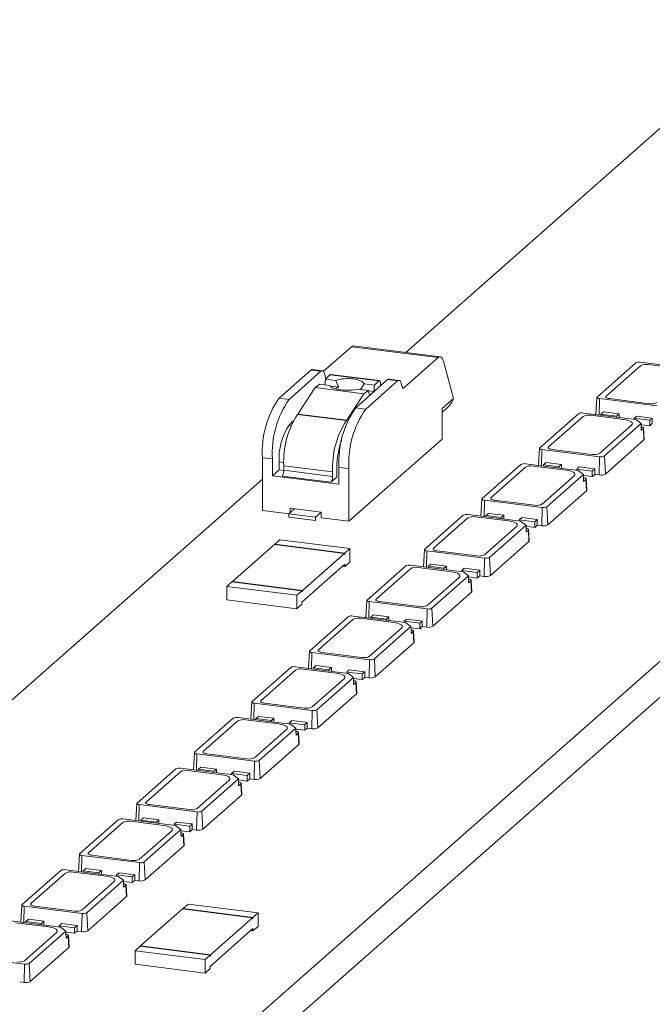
# Model space of a CAD drawing. Header units: millimetres. Extents: x -97 to 22, y 100 to 191.
# Tile 3 of 4: x -35 to -9, y 146 to 187. Entities that reach past the tile are written whole.
import ezdxf

# ---------------------------------------------------------------- set-up
doc = ezdxf.new("R2010")
doc.units = ezdxf.units.MM

msp = doc.modelspace()

# ---------------------------------------------------------------- linework, layer by layer
at = {"color": 7, "linetype": 'Continuous', "lineweight": 15}
for p, q in [((-74.932, 101.338), (22.225, 187.022)), ((-4.299, 186.07), (-19.098, 173.018)), ((-74.932, 99.83), (22.225, 185.514)), ((-22.564, 172.224), (-21.391, 173.258)), ((-21.391, 173.258), (-17.743, 172.799)), ((-17.65, 172.836), (-21.298, 173.295)), ((-17.743, 172.799), (-19.187, 171.525)), ((-17.093, 171.076), (-17.514, 172.648)), ((-11.038, 171.139), (-9.411, 172.573)), ((-10.664, 171.181), (-9.214, 172.459)), ((-9.211, 172.603), (-6.996, 172.324)), ((-8.892, 172.508), (-7.489, 172.331)), ((-23.091, 172.278), (-24.432, 171.095)), ((-22.67, 172.225), (-24.011, 171.042)), ((-23.091, 172.278), (-22.67, 172.225)), ((-22.607, 172.25), (-23.028, 172.303)), ((-22.476, 171.972), (-22.517, 172.124)), ((-22.478, 171.897), (-22.298, 172.081)), ((-22.298, 172.081), (-20.24, 171.821)), ((-20.211, 171.835), (-22.269, 172.094)), ((-22.917, 171.537), (-22.724, 171.681)), ((-22.3, 171.627), (-22.724, 171.681)), ((-22.478, 171.897), (-22.503, 171.653)), ((-22.042, 171.842), (-22.478, 171.897)), ((-22.279, 171.604), (-21.914, 171.558)), ((-21.205, 170.689), (-19.864, 171.872)), ((-20.42, 171.638), (-20.856, 171.693)), ((-19.443, 171.819), (-20.784, 170.636)), ((-20.42, 171.638), (-20.447, 171.374)), ((-20.24, 171.821), (-20.42, 171.638)), ((-20.164, 171.607), (-20.166, 171.708)), ((-20.093, 171.669), (-20.165, 171.678)), ((-19.864, 171.872), (-19.443, 171.819)), ((-19.38, 171.843), (-19.801, 171.896)), ((-19.249, 171.565), (-19.29, 171.718)), ((-22.917, 171.537), (-23.645, 170.424)), ((-22.917, 171.537), (-20.86, 171.278)), ((-20.86, 171.278), (-21.587, 170.164)), ((-20.666, 171.421), (-21.089, 171.475)), ((-20.666, 171.421), (-20.86, 171.278)), ((-20.625, 171.2), (-20.666, 171.421)), ((-20.662, 171.401), (-20.447, 171.374)), ((-20.447, 171.374), (-20.566, 171.252)), ((-24.011, 171.042), (-24.432, 171.095)), ((-17.567, 170.658), (-17.093, 171.076)), ((-11.048, 171.121), (-11.09, 170.399)), ((-8.515, 170.766), (-10.947, 171.072)), ((-8.834, 170.861), (-10.518, 171.073)), ((-21.6, 170.149), (-23.658, 170.408)), ((-21.587, 170.164), (-23.645, 170.424)), ((-20.784, 170.636), (-21.205, 170.689)), ((-17.567, 169.372), (-17.567, 170.658)), ((-17.567, 170.497), (-17.397, 170.647)), ((-13.46, 169.003), (-11.833, 170.437)), ((-11.633, 170.467), (-9.418, 170.188)), ((-11.314, 170.372), (-9.911, 170.195)), ((-10.882, 170.422), (-10.776, 170.516)), ((-10.882, 170.422), (-10.882, 170.373)), ((-10.227, 170.34), (-10.882, 170.422)), ((-10.776, 170.516), (-10.121, 170.433)), ((-10.121, 170.433), (-10.227, 170.34)), ((-10.227, 170.29), (-10.227, 170.34)), ((-10.121, 170.277), (-10.121, 170.433)), ((-9.479, 170.246), (-9.373, 170.339)), ((-9.373, 170.339), (-8.718, 170.257)), ((-24.017, 169.96), (-23.841, 170.14)), ((-13.086, 169.045), (-11.636, 170.323)), ((-9.591, 169.959), (-10.934, 168.774)), ((-9.193, 170.022), (-10.737, 168.66)), ((-8.824, 170.163), (-9.479, 170.246)), ((-9.479, 170.246), (-9.479, 170.196)), ((-9.418, 170.188), (-9.193, 170.022)), ((-9.192, 169.91), (-9.193, 170.022)), ((-9.192, 169.974), (-8.824, 169.927)), ((-8.718, 170.257), (-8.824, 170.163)), ((-8.824, 169.927), (-8.824, 170.163)), ((-8.824, 169.927), (-8.718, 170.021)), ((-8.718, 170.021), (-8.718, 170.257)), ((-9.189, 169.726), (-9.192, 169.91)), ((-9.095, 169.809), (-9.189, 169.726)), ((-9.069, 169.335), (-9.095, 169.809)), ((-9.056, 169.36), (-9.084, 169.831)), ((-21.491, 165.911), (-17.567, 169.372)), ((-9.069, 169.335), (-10.695, 167.9)), ((-13.47, 168.986), (-13.512, 168.263)), ((-10.937, 168.63), (-13.369, 168.936)), ((-11.256, 168.725), (-12.94, 168.937)), ((-25.139, 166.37), (-25.139, 168.586)), ((-25.139, 168.586), (-24.718, 168.533)), ((-24.718, 168.533), (-24.718, 167.826)), ((-24.435, 168.075), (-24.435, 168.414)), ((-15.881, 166.867), (-14.255, 168.301)), ((-14.055, 168.331), (-11.84, 168.052)), ((-13.304, 168.287), (-13.198, 168.38)), ((-13.304, 168.287), (-13.304, 168.237)), ((-12.649, 168.204), (-13.304, 168.287)), ((-13.198, 168.38), (-12.543, 168.298)), ((-12.543, 168.298), (-12.649, 168.204)), ((-12.543, 168.141), (-12.543, 168.298)), ((-10.953, 167.862), (-10.937, 168.63)), ((-10.695, 167.9), (-10.737, 168.66)), ((-24.718, 167.826), (-24.435, 168.075)), ((-24.238, 168.051), (-24.435, 168.075)), ((-24.238, 168.249), (-22.18, 167.99)), ((-24.238, 168.061), (-24.238, 168.249)), ((-24.238, 168.061), (-22.18, 167.802)), ((-22.18, 167.99), (-22.18, 167.802)), ((-22.003, 167.769), (-22.003, 168.146)), ((-21.912, 168.179), (-21.491, 168.126)), ((-21.912, 167.472), (-21.912, 168.179)), ((-21.491, 168.126), (-21.491, 165.911)), ((-15.507, 166.909), (-14.058, 168.187)), ((-13.736, 168.236), (-12.332, 168.059)), ((-11.614, 167.886), (-13.159, 166.524)), ((-12.649, 168.154), (-12.649, 168.204)), ((-11.901, 168.11), (-11.795, 168.203)), ((-11.901, 168.11), (-11.901, 168.06)), ((-11.246, 168.027), (-11.901, 168.11)), ((-11.84, 168.052), (-11.614, 167.886)), ((-11.795, 168.203), (-11.14, 168.121)), ((-11.614, 167.774), (-11.614, 167.886)), ((-11.14, 168.121), (-11.246, 168.027)), ((-11.246, 167.792), (-11.246, 168.027)), ((-11.246, 167.792), (-11.14, 167.885)), ((-11.14, 167.885), (-11.14, 168.121)), ((-10.953, 167.862), (-11.14, 167.885)), ((-25.139, 167.69), (-46.972, 148.435)), ((-24.718, 167.826), (-21.912, 167.472)), ((-22.251, 167.551), (-24.309, 167.81)), ((-22.251, 167.551), (-22.003, 167.769)), ((-12.012, 167.823), (-13.356, 166.638)), ((-11.614, 167.838), (-11.246, 167.792)), ((-11.611, 167.591), (-11.614, 167.774)), ((-11.517, 167.673), (-11.611, 167.591)), ((-11.491, 167.199), (-11.517, 167.673)), ((-11.478, 167.224), (-11.506, 167.695)), ((-11.491, 167.199), (-13.117, 165.764)), ((-15.891, 166.85), (-15.934, 166.127)), ((-13.359, 166.494), (-15.791, 166.8)), ((-13.678, 166.589), (-15.362, 166.802)), ((-25.139, 166.37), (-24.017, 166.229)), ((-24.018, 166.228), (-23.783, 166.435)), ((-22.895, 166.087), (-24.018, 166.228)), ((-24.018, 166.087), (-24.018, 166.228)), ((-23.97, 166.459), (-22.66, 166.294)), ((-23.97, 166.27), (-23.97, 166.459)), ((-22.66, 166.294), (-22.895, 166.087)), ((-22.66, 166.058), (-22.66, 166.294)), ((-16.477, 166.196), (-14.262, 165.917)), ((-15.726, 166.151), (-15.62, 166.244)), ((-15.62, 166.244), (-14.965, 166.162)), ((-13.375, 165.726), (-13.359, 166.494)), ((-13.117, 165.764), (-13.159, 166.524)), ((-24.018, 166.087), (-22.895, 165.945)), ((-22.895, 166.087), (-22.895, 165.945)), ((-22.66, 166.058), (-21.491, 165.911)), ((-18.303, 164.731), (-16.677, 166.165)), ((-17.929, 164.773), (-16.48, 166.052)), ((-16.157, 166.1), (-14.754, 165.923)), ((-15.071, 166.068), (-15.726, 166.151)), ((-15.726, 166.151), (-15.726, 166.101)), ((-14.965, 166.162), (-15.071, 166.068)), ((-15.071, 166.019), (-15.071, 166.068)), ((-14.965, 166.005), (-14.965, 166.162)), ((-14.323, 165.974), (-14.217, 166.067)), ((-14.323, 165.974), (-14.323, 165.924)), ((-13.668, 165.891), (-14.323, 165.974)), ((-14.262, 165.917), (-14.036, 165.75)), ((-14.217, 166.067), (-13.562, 165.985)), ((-13.562, 165.985), (-13.668, 165.891)), ((-13.668, 165.656), (-13.668, 165.891)), ((-13.562, 165.749), (-13.562, 165.985)), ((-14.434, 165.687), (-15.778, 164.502)), ((-14.036, 165.75), (-15.58, 164.388)), ((-14.036, 165.638), (-14.036, 165.75)), ((-14.036, 165.702), (-13.668, 165.656)), ((-14.032, 165.455), (-14.036, 165.638)), ((-13.938, 165.538), (-14.032, 165.455)), ((-13.912, 165.063), (-13.938, 165.538)), ((-13.9, 165.088), (-13.927, 165.559)), ((-13.668, 165.656), (-13.562, 165.749)), ((-13.375, 165.726), (-13.562, 165.749)), ((-24.616, 164.946), (-24.404, 165.133)), ((-21.67, 164.575), (-24.616, 164.946)), ((-24.616, 164.928), (-24.616, 164.946)), ((-21.458, 164.762), (-24.404, 165.133)), ((-13.912, 165.063), (-15.539, 163.629)), ((-26.402, 163.371), (-24.634, 164.93)), ((-24.634, 164.93), (-21.687, 164.559)), ((-23.455, 163), (-21.687, 164.559)), ((-21.687, 164.512), (-21.687, 164.559)), ((-21.67, 164.528), (-21.687, 164.53)), ((-21.687, 164.512), (-21.67, 164.528)), ((-21.67, 164.575), (-21.458, 164.762)), ((-21.67, 164.528), (-21.67, 164.575)), ((-21.458, 164.762), (-21.458, 164.196)), ((-18.313, 164.714), (-18.356, 163.991)), ((-15.781, 164.358), (-18.213, 164.664)), ((-16.1, 164.454), (-17.784, 164.666)), ((-21.67, 164.009), (-21.458, 164.196)), ((-15.797, 163.59), (-15.781, 164.358)), ((-15.539, 163.629), (-15.58, 164.388)), ((-23.473, 162.513), (-21.67, 164.103)), ((-21.763, 164.021), (-21.67, 164.009)), ((-21.67, 164.103), (-21.67, 164.009)), ((-20.725, 162.595), (-19.099, 164.03)), ((-20.351, 162.637), (-18.901, 163.916)), ((-18.898, 164.06), (-16.684, 163.781)), ((-18.579, 163.964), (-17.176, 163.787)), ((-18.148, 164.015), (-18.042, 164.108)), ((-17.493, 163.932), (-18.148, 164.015)), ((-18.148, 164.015), (-18.148, 163.965)), ((-18.042, 164.108), (-17.387, 164.026)), ((-17.387, 164.026), (-17.493, 163.932)), ((-17.493, 163.883), (-17.493, 163.932)), ((-17.387, 163.869), (-17.387, 164.026)), ((-16.744, 163.838), (-16.638, 163.932)), ((-16.09, 163.756), (-16.744, 163.838)), ((-16.744, 163.838), (-16.744, 163.788)), ((-16.684, 163.781), (-16.458, 163.614)), ((-16.638, 163.932), (-15.984, 163.849)), ((-15.984, 163.849), (-16.09, 163.756)), ((-16.09, 163.52), (-16.09, 163.756)), ((-15.984, 163.613), (-15.984, 163.849)), ((-26.632, 163.169), (-26.419, 163.356)), ((-26.419, 163.356), (-23.473, 162.985)), ((-23.455, 163), (-26.402, 163.371)), ((-26.402, 163.354), (-26.402, 163.371)), ((-16.856, 163.551), (-18.2, 162.366)), ((-16.458, 163.614), (-18.002, 162.252)), ((-16.457, 163.503), (-16.458, 163.614)), ((-16.458, 163.566), (-16.09, 163.52)), ((-16.454, 163.319), (-16.457, 163.503)), ((-16.36, 163.402), (-16.454, 163.319)), ((-16.334, 162.927), (-16.36, 163.402)), ((-16.321, 162.952), (-16.349, 163.423)), ((-16.09, 163.52), (-15.984, 163.613)), ((-15.797, 163.59), (-15.984, 163.613)), ((-26.632, 163.169), (-26.632, 162.603)), ((-23.685, 162.797), (-26.632, 163.169)), ((-23.685, 162.797), (-23.473, 162.985)), ((-23.473, 162.937), (-23.473, 162.985)), ((-23.455, 162.953), (-23.473, 162.955)), ((-23.473, 162.937), (-23.455, 162.953)), ((-23.455, 162.953), (-23.455, 163)), ((-16.334, 162.927), (-17.961, 161.493)), ((-23.685, 162.232), (-26.632, 162.603)), ((-23.685, 162.797), (-23.685, 162.232)), ((-23.473, 162.513), (-23.473, 162.419)), ((-20.735, 162.578), (-20.778, 161.856)), ((-18.203, 162.222), (-20.635, 162.529)), ((-18.522, 162.318), (-20.206, 162.53)), ((-23.685, 162.232), (-23.473, 162.419)), ((-18.218, 161.454), (-18.203, 162.222)), ((-17.961, 161.493), (-18.002, 162.252)), ((-23.147, 160.459), (-21.521, 161.894)), ((-22.773, 160.501), (-21.323, 161.78)), ((-21.32, 161.924), (-19.106, 161.645)), ((-21.001, 161.828), (-19.598, 161.652)), ((-20.569, 161.879), (-20.463, 161.973)), ((-19.915, 161.796), (-20.569, 161.879)), ((-20.569, 161.879), (-20.569, 161.829)), ((-20.463, 161.973), (-19.809, 161.89)), ((-19.809, 161.89), (-19.915, 161.796)), ((-19.915, 161.747), (-19.915, 161.796)), ((-19.809, 161.733), (-19.809, 161.89)), ((-19.166, 161.702), (-19.06, 161.796)), ((-19.166, 161.702), (-19.166, 161.653)), ((-18.512, 161.62), (-19.166, 161.702)), ((-19.106, 161.645), (-18.88, 161.478)), ((-19.06, 161.796), (-18.405, 161.713)), ((-18.405, 161.713), (-18.512, 161.62)), ((-18.405, 161.478), (-18.405, 161.713)), ((-19.278, 161.415), (-20.621, 160.23)), ((-18.88, 161.478), (-20.424, 160.116)), ((-18.879, 161.367), (-18.88, 161.478)), ((-18.88, 161.43), (-18.512, 161.384)), ((-18.876, 161.183), (-18.879, 161.367)), ((-18.782, 161.266), (-18.876, 161.183)), ((-18.756, 160.791), (-18.782, 161.266)), ((-18.743, 160.816), (-18.771, 161.287)), ((-18.512, 161.384), (-18.512, 161.62)), ((-18.512, 161.384), (-18.405, 161.478)), ((-18.218, 161.454), (-18.405, 161.478)), ((-23.157, 160.442), (-23.2, 159.72)), ((-20.624, 160.086), (-23.057, 160.393)), ((-20.944, 160.182), (-22.627, 160.394)), ((-18.756, 160.791), (-20.382, 159.357)), ((-20.64, 159.318), (-20.624, 160.086)), ((-20.382, 159.357), (-20.424, 160.116)), ((-25.569, 158.324), (-23.942, 159.758)), ((-25.195, 158.366), (-23.745, 159.644)), ((-23.742, 159.788), (-21.527, 159.509)), ((-23.423, 159.692), (-22.02, 159.516)), ((-22.991, 159.743), (-22.885, 159.837)), ((-22.336, 159.661), (-22.991, 159.743)), ((-22.991, 159.743), (-22.991, 159.693)), ((-22.885, 159.837), (-22.23, 159.754)), ((-22.23, 159.754), (-22.336, 159.661)), ((-22.336, 159.611), (-22.336, 159.661)), ((-22.23, 159.598), (-22.23, 159.754)), ((-21.588, 159.566), (-21.482, 159.66)), ((-21.588, 159.566), (-21.588, 159.517)), ((-20.933, 159.484), (-21.588, 159.566)), ((-21.482, 159.66), (-20.827, 159.577)), ((-20.827, 159.577), (-20.933, 159.484)), ((-20.827, 159.342), (-20.827, 159.577)), ((-21.7, 159.279), (-23.043, 158.094)), ((-21.302, 159.342), (-22.846, 157.981)), ((-21.527, 159.509), (-21.302, 159.342)), ((-21.301, 159.231), (-21.302, 159.342)), ((-21.301, 159.295), (-20.933, 159.248)), ((-21.298, 159.047), (-21.301, 159.231)), ((-21.165, 158.68), (-21.193, 159.151)), ((-20.933, 159.248), (-20.933, 159.484)), ((-20.933, 159.248), (-20.827, 159.342)), ((-20.64, 159.318), (-20.827, 159.342)), ((-21.204, 159.13), (-21.298, 159.047)), ((-21.178, 158.655), (-21.204, 159.13)), ((-21.178, 158.655), (-22.804, 157.221)), ((-25.579, 158.306), (-25.622, 157.584)), ((-23.046, 157.95), (-25.478, 158.257)), ((-23.366, 158.046), (-25.049, 158.258)), ((-23.062, 157.182), (-23.046, 157.95)), ((-22.804, 157.221), (-22.846, 157.981)), ((-27.991, 156.188), (-26.364, 157.622)), ((-27.617, 156.23), (-26.167, 157.508)), ((-26.164, 157.652), (-23.949, 157.373)), ((-25.845, 157.557), (-24.442, 157.38)), ((-25.413, 157.607), (-25.307, 157.701)), ((-25.413, 157.607), (-25.413, 157.558)), ((-24.758, 157.525), (-25.413, 157.607)), ((-25.307, 157.701), (-24.652, 157.618)), ((-24.652, 157.618), (-24.758, 157.525)), ((-24.758, 157.475), (-24.758, 157.525)), ((-24.652, 157.462), (-24.652, 157.618)), ((-24.01, 157.43), (-23.904, 157.524)), ((-23.904, 157.524), (-23.249, 157.442)), ((-24.122, 157.143), (-25.465, 155.959)), ((-23.724, 157.207), (-25.268, 155.845)), ((-24.01, 157.43), (-24.01, 157.381)), ((-23.355, 157.348), (-24.01, 157.43)), ((-23.949, 157.373), (-23.724, 157.207)), ((-23.723, 157.095), (-23.724, 157.207)), ((-23.723, 157.159), (-23.355, 157.112)), ((-23.72, 156.911), (-23.723, 157.095)), ((-23.249, 157.442), (-23.355, 157.348)), ((-23.355, 157.112), (-23.355, 157.348)), ((-23.355, 157.112), (-23.249, 157.206)), ((-23.249, 157.206), (-23.249, 157.442)), ((-23.062, 157.182), (-23.249, 157.206)), ((-23.626, 156.994), (-23.72, 156.911)), ((-23.6, 156.519), (-23.626, 156.994)), ((-23.587, 156.544), (-23.615, 157.016)), ((-23.6, 156.519), (-25.226, 155.085)), ((-28.001, 156.17), (-28.043, 155.448)), ((-25.468, 155.815), (-27.9, 156.121)), ((-25.787, 155.91), (-27.471, 156.122)), ((-25.226, 155.085), (-25.268, 155.845)), ((-30.413, 154.052), (-28.786, 155.486)), ((-28.586, 155.516), (-26.371, 155.237)), ((-28.267, 155.421), (-26.863, 155.244)), ((-27.835, 155.471), (-27.729, 155.565)), ((-27.18, 155.389), (-27.835, 155.471)), ((-27.835, 155.471), (-27.835, 155.422)), ((-27.729, 155.565), (-27.074, 155.482)), ((-27.074, 155.482), (-27.18, 155.389)), ((-27.074, 155.326), (-27.074, 155.482)), ((-25.484, 155.046), (-25.468, 155.815)), ((-30.038, 154.094), (-28.589, 155.372)), ((-26.543, 155.008), (-27.887, 153.823)), ((-26.145, 155.071), (-27.69, 153.709)), ((-27.18, 155.339), (-27.18, 155.389)), ((-26.432, 155.295), (-26.326, 155.388)), ((-26.432, 155.295), (-26.432, 155.245)), ((-25.777, 155.212), (-26.432, 155.295)), ((-26.371, 155.237), (-26.145, 155.071)), ((-26.326, 155.388), (-25.671, 155.306)), ((-26.145, 154.959), (-26.145, 155.071)), ((-26.145, 155.023), (-25.777, 154.976)), ((-25.671, 155.306), (-25.777, 155.212)), ((-25.777, 154.976), (-25.777, 155.212)), ((-25.777, 154.976), (-25.671, 155.07)), ((-25.671, 155.07), (-25.671, 155.306)), ((-25.484, 155.046), (-25.671, 155.07)), ((-26.142, 154.775), (-26.145, 154.959)), ((-26.048, 154.858), (-26.142, 154.775)), ((-26.022, 154.384), (-26.048, 154.858)), ((-26.009, 154.408), (-26.037, 154.88)), ((-26.022, 154.384), (-27.648, 152.949)), ((-30.423, 154.035), (-30.465, 153.312)), ((-27.89, 153.679), (-30.322, 153.985)), ((-28.209, 153.774), (-29.893, 153.986)), ((-32.834, 151.916), (-31.208, 153.35)), ((-31.008, 153.38), (-28.793, 153.101)), ((-30.257, 153.336), (-30.151, 153.429)), ((-29.602, 153.253), (-30.257, 153.336)), ((-30.257, 153.336), (-30.257, 153.286)), ((-30.151, 153.429), (-29.496, 153.347)), ((-29.496, 153.347), (-29.602, 153.253)), ((-29.496, 153.19), (-29.496, 153.347)), ((-27.906, 152.911), (-27.89, 153.679)), ((-27.648, 152.949), (-27.69, 153.709)), ((-32.46, 151.958), (-31.011, 153.236)), ((-30.688, 153.285), (-29.285, 153.108)), ((-28.567, 152.935), (-30.111, 151.573)), ((-29.602, 153.203), (-29.602, 153.253)), ((-28.854, 153.159), (-28.748, 153.252)), ((-28.854, 153.159), (-28.854, 153.109)), ((-28.199, 153.076), (-28.854, 153.159)), ((-28.793, 153.101), (-28.567, 152.935)), ((-28.748, 153.252), (-28.093, 153.17)), ((-28.567, 152.823), (-28.567, 152.935)), ((-28.093, 153.17), (-28.199, 153.076)), ((-28.199, 152.841), (-28.199, 153.076)), ((-28.199, 152.841), (-28.093, 152.934)), ((-28.093, 152.934), (-28.093, 153.17)), ((-27.906, 152.911), (-28.093, 152.934)), ((-28.965, 152.872), (-30.309, 151.687)), ((-28.567, 152.887), (-28.199, 152.841)), ((-28.563, 152.64), (-28.567, 152.823)), ((-28.469, 152.722), (-28.563, 152.64)), ((-28.443, 152.248), (-28.469, 152.722)), ((-28.431, 152.273), (-28.458, 152.744)), ((-28.443, 152.248), (-30.07, 150.813)), ((-32.844, 151.899), (-32.887, 151.176)), ((-30.312, 151.543), (-32.744, 151.849)), ((-30.631, 151.638), (-32.315, 151.851)), ((-32.679, 151.2), (-32.573, 151.293)), ((-32.573, 151.293), (-31.918, 151.211)), ((-30.328, 150.775), (-30.312, 151.543)), ((-30.07, 150.813), (-30.111, 151.573)), ((-35.256, 149.78), (-33.63, 151.214)), ((-34.882, 149.822), (-33.433, 151.1)), ((-33.429, 151.245), (-31.215, 150.966)), ((-33.11, 151.149), (-31.707, 150.972)), ((-32.679, 151.2), (-32.679, 151.15)), ((-32.024, 151.117), (-32.679, 151.2)), ((-31.918, 151.211), (-32.024, 151.117)), ((-32.024, 151.067), (-32.024, 151.117)), ((-31.918, 151.054), (-31.918, 151.211)), ((-31.276, 151.023), (-31.169, 151.116)), ((-30.621, 150.94), (-31.276, 151.023)), ((-31.276, 151.023), (-31.276, 150.973)), ((-31.215, 150.966), (-30.989, 150.799)), ((-31.169, 151.116), (-30.515, 151.034)), ((-30.515, 151.034), (-30.621, 150.94)), ((-30.621, 150.705), (-30.621, 150.94)), ((-30.515, 150.798), (-30.515, 151.034)), ((-31.387, 150.736), (-32.731, 149.551)), ((-30.989, 150.799), (-32.533, 149.437)), ((-30.988, 150.687), (-30.989, 150.799)), ((-30.989, 150.751), (-30.621, 150.705)), ((-30.985, 150.504), (-30.988, 150.687)), ((-30.891, 150.587), (-30.985, 150.504)), ((-30.865, 150.112), (-30.891, 150.587)), ((-30.852, 150.137), (-30.88, 150.608)), ((-30.621, 150.705), (-30.515, 150.798)), ((-30.328, 150.775), (-30.515, 150.798)), ((-30.865, 150.112), (-32.492, 148.678)), ((-35.266, 149.763), (-35.309, 149.04)), ((-32.734, 149.407), (-35.166, 149.713)), ((-33.053, 149.503), (-34.737, 149.715)), ((-28.481, 149.611), (-28.269, 149.798)), ((-25.534, 149.24), (-28.481, 149.611)), ((-28.481, 149.593), (-28.481, 149.611)), ((-25.322, 149.427), (-28.269, 149.798)), ((-32.749, 148.639), (-32.734, 149.407)), ((-32.492, 148.678), (-32.533, 149.437)), ((-30.266, 148.036), (-28.499, 149.595)), ((-28.499, 149.595), (-25.552, 149.224)), ((-27.32, 147.665), (-25.552, 149.224)), ((-25.552, 149.177), (-25.552, 149.224)), ((-25.534, 149.193), (-25.552, 149.195)), ((-25.552, 149.177), (-25.534, 149.193)), ((-25.534, 149.24), (-25.322, 149.427)), ((-25.534, 149.193), (-25.534, 149.24)), ((-25.322, 149.427), (-25.322, 148.861)), ((-35.851, 149.109), (-33.637, 148.83)), ((-35.532, 149.013), (-34.129, 148.836)), ((-35.1, 149.064), (-34.994, 149.157)), ((-34.446, 148.981), (-35.1, 149.064)), ((-35.1, 149.064), (-35.1, 149.014)), ((-34.994, 149.157), (-34.34, 149.075)), ((-34.34, 149.075), (-34.446, 148.981)), ((-34.446, 148.932), (-34.446, 148.981)), ((-34.34, 148.918), (-34.34, 149.075)), ((-33.697, 148.887), (-33.591, 148.981)), ((-33.697, 148.887), (-33.697, 148.837)), ((-33.043, 148.805), (-33.697, 148.887)), ((-33.637, 148.83), (-33.411, 148.663)), ((-33.591, 148.981), (-32.937, 148.898)), ((-32.937, 148.898), (-33.043, 148.805)), ((-33.043, 148.569), (-33.043, 148.805)), ((-32.937, 148.662), (-32.937, 148.898)), ((-25.534, 148.674), (-25.322, 148.861)), ((-33.809, 148.6), (-35.152, 147.415)), ((-33.411, 148.663), (-34.955, 147.301)), ((-33.41, 148.552), (-33.411, 148.663)), ((-33.411, 148.615), (-33.043, 148.569)), ((-33.407, 148.368), (-33.41, 148.552)), ((-33.313, 148.451), (-33.407, 148.368)), ((-33.287, 147.976), (-33.313, 148.451)), ((-33.274, 148.001), (-33.302, 148.472)), ((-33.043, 148.569), (-32.937, 148.662)), ((-32.749, 148.639), (-32.937, 148.662)), ((-27.338, 147.178), (-25.534, 148.768)), ((-25.628, 148.686), (-25.534, 148.674)), ((-25.534, 148.768), (-25.534, 148.674)), ((-33.287, 147.976), (-34.913, 146.542)), ((-30.496, 147.834), (-30.284, 148.021)), ((-30.284, 148.021), (-27.338, 147.65)), ((-27.32, 147.665), (-30.266, 148.036)), ((-30.266, 148.019), (-30.266, 148.036)), ((-35.156, 147.271), (-37.588, 147.577)), ((-30.496, 147.834), (-30.496, 147.268)), ((-27.55, 147.463), (-30.496, 147.834)), ((-27.55, 147.463), (-27.338, 147.65)), ((-27.338, 147.602), (-27.338, 147.65)), ((-27.32, 147.618), (-27.338, 147.62)), ((-27.338, 147.602), (-27.32, 147.618)), ((-27.32, 147.618), (-27.32, 147.665)), ((-35.171, 146.503), (-35.156, 147.271)), ((-34.913, 146.542), (-34.955, 147.301)), ((-27.55, 146.897), (-30.496, 147.268)), ((-27.55, 147.463), (-27.55, 146.897)), ((-27.338, 147.178), (-27.338, 147.084)), ((-27.55, 146.897), (-27.338, 147.084)), ((-35.171, 146.503), (-35.358, 146.526))]:
    msp.add_line(p, q, dxfattribs=at)
at = {"color": 8, "linetype": 'Continuous', "lineweight": 15}
for p, q in [((-22.44, 171.935), (-22.461, 171.938)), ((-22.455, 171.92), (-22.455, 171.93)), ((-19.234, 171.531), (-19.187, 171.525)), ((-10.961, 170.383), (-10.947, 171.072)), ((-23.929, 169.949), (-24.017, 169.96)), ((-13.383, 168.247), (-13.369, 168.936)), ((-24.435, 168.414), (-24.236, 168.389)), ((-15.805, 166.111), (-15.791, 166.8)), ((-18.227, 163.975), (-18.213, 164.664)), ((-20.649, 161.839), (-20.635, 162.529)), ((-23.071, 159.703), (-23.057, 160.393)), ((-25.493, 157.568), (-25.478, 158.257)), ((-27.914, 155.432), (-27.9, 156.121)), ((-30.336, 153.296), (-30.322, 153.985)), ((-32.758, 151.16), (-32.744, 151.849)), ((-35.18, 149.024), (-35.166, 149.713))]:
    msp.add_line(p, q, dxfattribs=at)
at = {"color": 7, "linetype": 'Continuous', "lineweight": 15, "flags": 128}
for points in [[(-17.743, 172.799), (-17.709, 172.823), (-17.675, 172.835), (-17.642, 172.834), (-17.611, 172.821), (-17.582, 172.795), (-17.556, 172.757), (-17.533, 172.708), (-17.514, 172.648)], [(-22.67, 172.225), (-22.647, 172.241), (-22.624, 172.249), (-22.602, 172.249), (-22.581, 172.24), (-22.562, 172.223), (-22.545, 172.197), (-22.53, 172.164), (-22.517, 172.124)], [(-20.24, 171.821), (-20.226, 171.832), (-20.213, 171.835), (-20.2, 171.83), (-20.189, 171.818), (-20.18, 171.799), (-20.172, 171.774), (-20.168, 171.743), (-20.166, 171.708)], [(-19.29, 171.718), (-19.302, 171.758), (-19.318, 171.791), (-19.335, 171.816), (-19.354, 171.833), (-19.375, 171.842), (-19.397, 171.843), (-19.42, 171.835), (-19.443, 171.819)], [(-19.187, 171.525), (-19.197, 171.519), (-19.206, 171.515), (-19.215, 171.516), (-19.223, 171.519), (-19.231, 171.526), (-19.237, 171.536), (-19.244, 171.549), (-19.249, 171.565)], [(-10.518, 171.073), (-10.562, 171.081), (-10.601, 171.091), (-10.633, 171.103), (-10.658, 171.117), (-10.673, 171.132), (-10.68, 171.149), (-10.676, 171.165), (-10.664, 171.181)], [(-10.947, 171.072), (-10.975, 171.076), (-10.999, 171.083), (-11.019, 171.09), (-11.034, 171.099), (-11.044, 171.109), (-11.048, 171.119), (-11.046, 171.129), (-11.038, 171.139)], [(-9.911, 170.195), (-9.814, 170.179), (-9.729, 170.157), (-9.658, 170.13), (-9.604, 170.099), (-9.569, 170.065), (-9.555, 170.029), (-9.563, 169.993), (-9.591, 169.959)], [(-9.191, 169.883), (-9.165, 169.878), (-9.138, 169.871), (-9.116, 169.863), (-9.099, 169.853), (-9.088, 169.843), (-9.084, 169.831), (-9.086, 169.82), (-9.095, 169.809)], [(-9.056, 169.36), (-9.059, 169.347), (-9.069, 169.335)], [(-13.369, 168.936), (-13.396, 168.941), (-13.421, 168.947), (-13.441, 168.954), (-13.456, 168.963), (-13.466, 168.973), (-13.47, 168.983), (-13.468, 168.993), (-13.46, 169.003)], [(-12.94, 168.937), (-12.984, 168.945), (-13.023, 168.955), (-13.055, 168.967), (-13.08, 168.981), (-13.095, 168.997), (-13.102, 169.013), (-13.098, 169.029), (-13.086, 169.045)], [(-12.332, 168.059), (-12.236, 168.043), (-12.15, 168.021), (-12.079, 167.994), (-12.026, 167.963), (-11.991, 167.929), (-11.977, 167.893), (-11.984, 167.857), (-12.012, 167.823)], [(-11.613, 167.747), (-11.587, 167.742), (-11.56, 167.736), (-11.538, 167.727), (-11.521, 167.717), (-11.51, 167.707), (-11.506, 167.696), (-11.508, 167.684), (-11.517, 167.673)], [(-11.478, 167.224), (-11.48, 167.211), (-11.491, 167.199)], [(-15.791, 166.8), (-15.818, 166.805), (-15.842, 166.811), (-15.863, 166.819), (-15.878, 166.827), (-15.888, 166.837), (-15.891, 166.847), (-15.889, 166.857), (-15.881, 166.867)], [(-15.362, 166.802), (-15.406, 166.809), (-15.445, 166.819), (-15.477, 166.831), (-15.501, 166.845), (-15.517, 166.861), (-15.523, 166.877), (-15.52, 166.893), (-15.507, 166.909)], [(-14.754, 165.923), (-14.658, 165.907), (-14.572, 165.885), (-14.501, 165.858), (-14.447, 165.827), (-14.413, 165.793), (-14.399, 165.757), (-14.406, 165.722), (-14.434, 165.687)], [(-14.035, 165.611), (-14.008, 165.607), (-13.982, 165.6), (-13.959, 165.591), (-13.943, 165.582), (-13.932, 165.571), (-13.927, 165.56), (-13.93, 165.548), (-13.938, 165.538)], [(-13.9, 165.088), (-13.902, 165.076), (-13.912, 165.063)], [(-18.213, 164.664), (-18.24, 164.669), (-18.264, 164.675), (-18.284, 164.683), (-18.3, 164.692), (-18.309, 164.701), (-18.313, 164.711), (-18.311, 164.721), (-18.303, 164.731)], [(-17.784, 164.666), (-17.828, 164.673), (-17.867, 164.683), (-17.899, 164.695), (-17.923, 164.709), (-17.939, 164.725), (-17.945, 164.741), (-17.942, 164.757), (-17.929, 164.773)], [(-17.176, 163.787), (-17.079, 163.771), (-16.994, 163.75), (-16.923, 163.722), (-16.869, 163.691), (-16.835, 163.657), (-16.821, 163.622), (-16.828, 163.586), (-16.856, 163.551)], [(-16.457, 163.475), (-16.43, 163.471), (-16.403, 163.464), (-16.381, 163.455), (-16.364, 163.446), (-16.354, 163.435), (-16.349, 163.424), (-16.352, 163.413), (-16.36, 163.402)], [(-16.321, 162.952), (-16.324, 162.94), (-16.334, 162.927)], [(-20.635, 162.529), (-20.662, 162.533), (-20.686, 162.539), (-20.706, 162.547), (-20.721, 162.556), (-20.731, 162.565), (-20.735, 162.575), (-20.733, 162.586), (-20.725, 162.595)], [(-20.206, 162.53), (-20.25, 162.537), (-20.288, 162.547), (-20.321, 162.559), (-20.345, 162.574), (-20.361, 162.589), (-20.367, 162.605), (-20.364, 162.621), (-20.351, 162.637)], [(-19.598, 161.652), (-19.501, 161.636), (-19.416, 161.614), (-19.345, 161.587), (-19.291, 161.555), (-19.257, 161.521), (-19.243, 161.486), (-19.25, 161.45), (-19.278, 161.415)], [(-18.879, 161.339), (-18.852, 161.335), (-18.825, 161.328), (-18.803, 161.32), (-18.786, 161.31), (-18.775, 161.299), (-18.771, 161.288), (-18.773, 161.277), (-18.782, 161.266)], [(-18.743, 160.816), (-18.746, 160.804), (-18.756, 160.791)], [(-23.057, 160.393), (-23.084, 160.397), (-23.108, 160.403), (-23.128, 160.411), (-23.143, 160.42), (-23.153, 160.429), (-23.157, 160.44), (-23.155, 160.45), (-23.147, 160.459)], [(-22.627, 160.394), (-22.671, 160.401), (-22.71, 160.411), (-22.742, 160.423), (-22.767, 160.438), (-22.783, 160.453), (-22.789, 160.469), (-22.786, 160.486), (-22.773, 160.501)], [(-22.02, 159.516), (-21.923, 159.5), (-21.838, 159.478), (-21.767, 159.451), (-21.713, 159.42), (-21.678, 159.386), (-21.665, 159.35), (-21.672, 159.314), (-21.7, 159.279)], [(-21.301, 159.204), (-21.274, 159.199), (-21.247, 159.192), (-21.225, 159.184), (-21.208, 159.174), (-21.197, 159.163), (-21.193, 159.152), (-21.195, 159.141), (-21.204, 159.13)], [(-25.478, 158.257), (-25.506, 158.261), (-25.53, 158.267), (-25.55, 158.275), (-25.565, 158.284), (-25.575, 158.294), (-25.579, 158.304), (-25.577, 158.314), (-25.569, 158.324)], [(-25.049, 158.258), (-25.093, 158.265), (-25.132, 158.275), (-25.164, 158.288), (-25.189, 158.302), (-25.204, 158.317), (-25.211, 158.333), (-25.207, 158.35), (-25.195, 158.366)], [(-21.165, 158.68), (-21.168, 158.668), (-21.178, 158.655)], [(-24.442, 157.38), (-24.345, 157.364), (-24.26, 157.342), (-24.189, 157.315), (-24.135, 157.284), (-24.1, 157.25), (-24.086, 157.214), (-24.094, 157.178), (-24.122, 157.143)], [(-23.722, 157.068), (-23.696, 157.063), (-23.669, 157.056), (-23.647, 157.048), (-23.63, 157.038), (-23.619, 157.027), (-23.615, 157.016), (-23.617, 157.005), (-23.626, 156.994)], [(-23.587, 156.544), (-23.59, 156.532), (-23.6, 156.519)], [(-27.9, 156.121), (-27.928, 156.125), (-27.952, 156.132), (-27.972, 156.139), (-27.987, 156.148), (-27.997, 156.158), (-28.001, 156.168), (-27.999, 156.178), (-27.991, 156.188)], [(-27.471, 156.122), (-27.515, 156.13), (-27.554, 156.139), (-27.586, 156.152), (-27.611, 156.166), (-27.626, 156.181), (-27.633, 156.198), (-27.629, 156.214), (-27.617, 156.23)], [(-26.863, 155.244), (-26.767, 155.228), (-26.681, 155.206), (-26.61, 155.179), (-26.557, 155.148), (-26.522, 155.114), (-26.508, 155.078), (-26.515, 155.042), (-26.543, 155.008)], [(-26.144, 154.932), (-26.118, 154.927), (-26.091, 154.92), (-26.069, 154.912), (-26.052, 154.902), (-26.041, 154.892), (-26.037, 154.88), (-26.039, 154.869), (-26.048, 154.858)], [(-26.009, 154.408), (-26.011, 154.396), (-26.022, 154.384)], [(-30.322, 153.985), (-30.349, 153.99), (-30.374, 153.996), (-30.394, 154.003), (-30.409, 154.012), (-30.419, 154.022), (-30.422, 154.032), (-30.42, 154.042), (-30.413, 154.052)], [(-29.893, 153.986), (-29.937, 153.994), (-29.976, 154.004), (-30.008, 154.016), (-30.032, 154.03), (-30.048, 154.046), (-30.054, 154.062), (-30.051, 154.078), (-30.038, 154.094)], [(-29.285, 153.108), (-29.189, 153.092), (-29.103, 153.07), (-29.032, 153.043), (-28.978, 153.012), (-28.944, 152.978), (-28.93, 152.942), (-28.937, 152.906), (-28.965, 152.872)], [(-28.566, 152.796), (-28.539, 152.791), (-28.513, 152.785), (-28.49, 152.776), (-28.474, 152.766), (-28.463, 152.756), (-28.458, 152.745), (-28.461, 152.733), (-28.469, 152.722)], [(-28.431, 152.273), (-28.433, 152.26), (-28.443, 152.248)], [(-32.744, 151.849), (-32.771, 151.854), (-32.795, 151.86), (-32.815, 151.868), (-32.831, 151.876), (-32.84, 151.886), (-32.844, 151.896), (-32.842, 151.906), (-32.834, 151.916)], [(-32.315, 151.851), (-32.359, 151.858), (-32.398, 151.868), (-32.43, 151.88), (-32.454, 151.894), (-32.47, 151.91), (-32.476, 151.926), (-32.473, 151.942), (-32.46, 151.958)], [(-31.707, 150.972), (-31.611, 150.956), (-31.525, 150.934), (-31.454, 150.907), (-31.4, 150.876), (-31.366, 150.842), (-31.352, 150.806), (-31.359, 150.771), (-31.387, 150.736)], [(-30.988, 150.66), (-30.961, 150.656), (-30.935, 150.649), (-30.912, 150.64), (-30.895, 150.63), (-30.885, 150.62), (-30.88, 150.609), (-30.883, 150.597), (-30.891, 150.587)], [(-30.852, 150.137), (-30.855, 150.125), (-30.865, 150.112)], [(-35.166, 149.713), (-35.193, 149.718), (-35.217, 149.724), (-35.237, 149.732), (-35.252, 149.74), (-35.262, 149.75), (-35.266, 149.76), (-35.264, 149.77), (-35.256, 149.78)], [(-34.737, 149.715), (-34.781, 149.722), (-34.819, 149.732), (-34.852, 149.744), (-34.876, 149.758), (-34.892, 149.774), (-34.898, 149.79), (-34.895, 149.806), (-34.882, 149.822)], [(-34.129, 148.836), (-34.032, 148.82), (-33.947, 148.798), (-33.876, 148.771), (-33.822, 148.74), (-33.788, 148.706), (-33.774, 148.671), (-33.781, 148.635), (-33.809, 148.6)], [(-33.41, 148.524), (-33.383, 148.52), (-33.356, 148.513), (-33.334, 148.504), (-33.317, 148.495), (-33.306, 148.484), (-33.302, 148.473), (-33.304, 148.462), (-33.313, 148.451)], [(-33.274, 148.001), (-33.277, 147.989), (-33.287, 147.976)]]:
    msp.add_lwpolyline(points, dxfattribs=at)
at = {"color": 7, "linetype": 'Continuous', "lineweight": 15}
for centre, radius, start, end in [((-21.305, 173.176), 0.12, 86.6791, 136.4073), ((-9.268, 172.303), 0.306, 79.2261, 117.8883), ((-8.984, 172.024), 0.492, 79.2261, 117.8883), ((-23.033, 172.223), 0.0799, 86.6791, 136.4073), ((-22.271, 172.061), 0.0329, 86.2479, 143.7793), ((-22.383, 171.991), 0.0944, 191.8644, 220.3245), ((-19.806, 171.817), 0.0799, 86.6791, 136.4073), ((-21.209, 168.833), 3.938, 144.9309, 183.5931), ((-20.788, 168.78), 3.938, 144.9309, 183.5931), ((-17.993, 171.394), 0.954, 327.5961, 340.5024), ((-8.742, 171.345), 0.492, 259.2261, 297.8883), ((-20.618, 168.434), 3.625, 146.994, 182.9112), ((-23.738, 170.483), 0.11, 316.9212, 327.3111), ((-17.982, 168.426), 3.938, 144.9309, 183.5931), ((-17.561, 168.373), 3.938, 144.9309, 183.5931), ((-11.69, 170.167), 0.306, 79.2261, 117.8883), ((-11.406, 169.888), 0.492, 79.2261, 117.8883), ((-21.87, 168.549), 2.569, 146.6778, 183.0117), ((-18.56, 168.174), 3.625, 146.994, 182.9112), ((-21.68, 170.224), 0.11, 316.9212, 327.3111), ((-18.678, 168.171), 3.326, 159.4272, 180.4268), ((-11.164, 169.209), 0.492, 259.2261, 297.8883), ((-14.112, 168.031), 0.306, 79.2261, 117.8883), ((-10.88, 168.93), 0.306, 259.2261, 297.8883), ((-24.631, 168.036), 0.394, 324.9309, 3.5931), ((-13.828, 167.752), 0.492, 79.2261, 117.8883), ((-10.879, 168.248), 0.394, 259.2261, 297.8883), ((-22.573, 167.777), 0.394, 324.9309, 3.5931), ((-13.586, 167.073), 0.492, 259.2261, 297.8883), ((-16.534, 165.895), 0.306, 79.2261, 117.8883), ((-13.302, 166.794), 0.306, 259.2261, 297.8883), ((-16.249, 165.616), 0.492, 79.2261, 117.8883), ((-13.301, 166.113), 0.394, 259.2261, 297.8883), ((-16.008, 164.937), 0.492, 259.2261, 297.8883), ((-15.724, 164.659), 0.306, 259.2261, 297.8883), ((-18.956, 163.759), 0.306, 79.2261, 117.8883), ((-18.671, 163.481), 0.492, 79.2261, 117.8883), ((-15.723, 163.977), 0.394, 259.2261, 297.8883), ((-18.43, 162.801), 0.492, 259.2261, 297.8883), ((-18.145, 162.523), 0.306, 259.2261, 297.8883), ((-21.377, 161.623), 0.306, 79.2261, 117.8883), ((-21.093, 161.345), 0.492, 79.2261, 117.8883), ((-18.145, 161.841), 0.394, 259.2261, 297.8883), ((-20.852, 160.665), 0.492, 259.2261, 297.8883), ((-20.567, 160.387), 0.306, 259.2261, 297.8883), ((-23.799, 159.487), 0.306, 79.2261, 117.8883), ((-23.515, 159.209), 0.492, 79.2261, 117.8883), ((-20.567, 159.705), 0.394, 259.2261, 297.8883), ((-23.274, 158.53), 0.492, 259.2261, 297.8883), ((-22.989, 158.251), 0.306, 259.2261, 297.8883), ((-26.221, 157.352), 0.306, 79.2261, 117.8883), ((-25.937, 157.073), 0.492, 79.2261, 117.8883), ((-22.988, 157.569), 0.394, 259.2261, 297.8883), ((-25.695, 156.394), 0.492, 259.2261, 297.8883), ((-25.411, 156.115), 0.306, 259.2261, 297.8883), ((-28.643, 155.216), 0.306, 79.2261, 117.8883), ((-28.359, 154.937), 0.492, 79.2261, 117.8883), ((-25.41, 155.433), 0.394, 259.2261, 297.8883), ((-28.117, 154.258), 0.492, 259.2261, 297.8883), ((-31.065, 153.08), 0.306, 79.2261, 117.8883), ((-27.833, 153.979), 0.306, 259.2261, 297.8883), ((-30.78, 152.801), 0.492, 79.2261, 117.8883), ((-27.832, 153.297), 0.394, 259.2261, 297.8883), ((-30.539, 152.122), 0.492, 259.2261, 297.8883), ((-30.255, 151.843), 0.306, 259.2261, 297.8883), ((-33.487, 150.944), 0.306, 79.2261, 117.8883), ((-33.202, 150.665), 0.492, 79.2261, 117.8883), ((-30.254, 151.161), 0.394, 259.2261, 297.8883), ((-32.961, 149.986), 0.492, 259.2261, 297.8883), ((-32.676, 149.708), 0.306, 259.2261, 297.8883), ((-32.676, 149.026), 0.394, 259.2261, 297.8883), ((-35.383, 147.85), 0.492, 259.2261, 297.8883), ((-35.098, 147.572), 0.306, 259.2261, 297.8883), ((-35.098, 146.89), 0.394, 259.2261, 297.8883)]:
    msp.add_arc(centre, radius, start, end, dxfattribs=at)
for points, knots in [([(-22.3, 171.627), (-22.287, 171.588), (-22.236, 171.551), (-22.074, 171.487), (-21.962, 171.461), (-21.712, 171.43), (-21.575, 171.424), (-21.311, 171.434), (-21.188, 171.45), (-21.089, 171.475)], [0, 0, 0, 0, 0.25, 0.25, 0.5, 0.5, 0.75, 0.75, 1, 1, 1, 1]), ([(-20.856, 171.693), (-20.873, 171.741), (-20.926, 171.787), (-21.086, 171.86), (-21.194, 171.888), (-21.436, 171.919), (-21.568, 171.921), (-21.823, 171.9), (-21.943, 171.876), (-22.042, 171.842)], [0, 0, 0, 0, 0.25, 0.25, 0.5, 0.5, 0.75, 0.75, 1, 1, 1, 1]), ([(-22.043, 171.486), (-22.036, 171.494), (-22.01, 171.522), (-21.954, 171.543), (-21.914, 171.558)], [0, 0, 0, 0, 0.289395, 1, 1, 1, 1]), ([(-17.405, 170.647), (-17.342, 170.704), (-17.251, 170.786), (-17.202, 170.86), (-17.187, 170.883)], [0, 0, 0, 0, 0.69764, 1, 1, 1, 1])]:
    msp.add_open_spline(points, degree=3, knots=knots, dxfattribs=at)
for points in [[(-21.914, 171.558), (-21.978, 171.641), (-22.021, 171.738), (-22.042, 171.842)], [(-20.856, 171.693), (-20.897, 171.596), (-20.959, 171.513), (-21.038, 171.448)]]:
    msp.add_open_spline(points, degree=3, dxfattribs=at)

doc.saveas('drawing.dxf')
